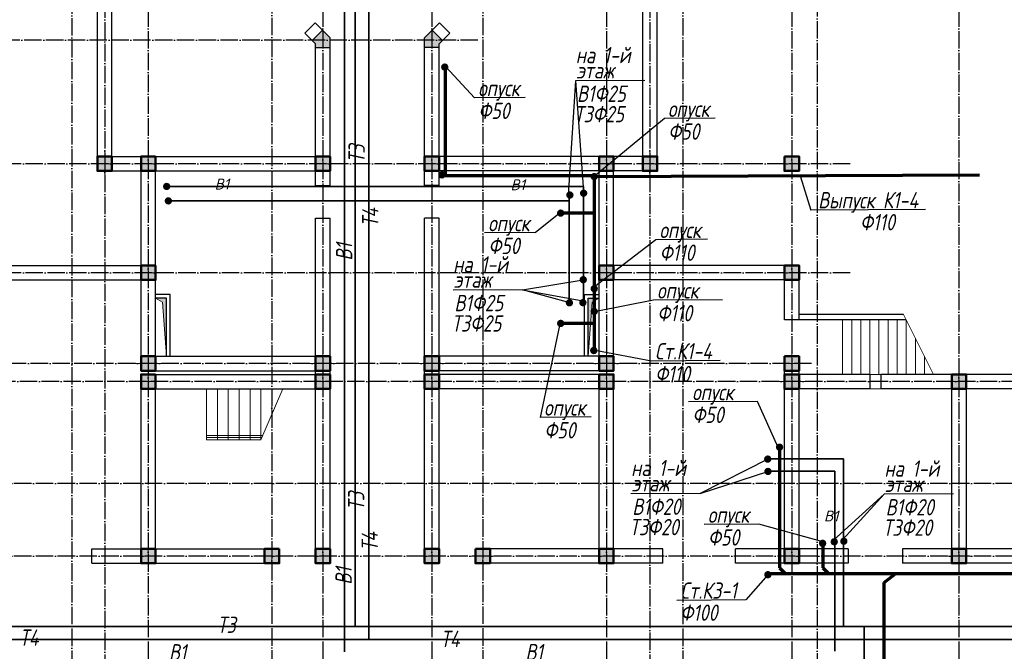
# Model space of a CAD drawing. Extents: x -4445 to 1909585, y 1860 to 289234.
# Tile 15 of 110: x 229202 to 256287, y 210568 to 227954. Entities that reach past the tile are written whole.
import ezdxf

# ---------------------------------------------------------------- set-up
doc = ezdxf.new("R2010")
doc.units = 0
doc.header["$LTSCALE"] = 0.5
doc.header["$MEASUREMENT"] = 0
doc.linetypes.add('ACAD_ISO04W100', pattern=[30, 24, -3, 0, -3])
doc.layers.get('0').update_dxf_attribs({"linetype": 'CONTINUOUS', "lineweight": 18})
doc.layers.add('kolonn', color=7, linetype='CONTINUOUS')
doc.layers.add('os', color=3, linetype='CONTINUOUS')
for name, color, linetype, lineweight in [('В1', 5, 'CONTINUOUS', 35), ('ВК', 7, 'CONTINUOUS', 25), ('К1', 24, 'бытовая канализация', 70), ('Т3', 1, 'CONTINUOUS', 35), ('Т4', 6, 'CONTINUOUS', 35)]:
    doc.layers.add(name, color=color, linetype=linetype, lineweight=lineweight)
doc.styles.add('GOST', font='isocpeur.ttf')
doc.styles.add('Isocpeur', font='isocpeui.ttf', dxfattribs={"height": 250})
doc.styles.get("Standard").update_dxf_attribs({"font": 'spds.shx', "oblique": 15})
doc.styles.add('style1', font='isocpeui.ttf', dxfattribs={"height": 80})
doc.styles.add('Констр', font='isocpeui.ttf')
doc.linetypes.add('бытовая канализация', pattern='A,5,-0.5,["К1",Standard,S=0.7,R=0,X=0,Y=-0.35],-2', length=7.5)

# ---------------------------------------------------------------- blocks, each defined once
blk = doc.blocks.new('ghsdd')
at = {"ltscale": 50}
h = blk.add_hatch(color=256, dxfattribs=at)
h.paths.add_polyline_path([(0, 200), (-200, 200), (-200, 0), (0, 0)])
h.paths.add_polyline_path([(200, 0), (200, 200), (0, 200), (0, 0)])
h.paths.add_polyline_path([(0, 0), (-200, 0), (-200, -200), (0, -200)])
h.paths.add_polyline_path([(0, 0), (0, -200), (200, -200), (200, 0)])
at = {"lineweight": 0}
for p, q in [((0, -374), (0, 374)), ((-374, 0), (374, 0))]:
    blk.add_line(p, q, dxfattribs=at)
at = {"lineweight": 50, "ltscale": 50}
blk.add_lwpolyline([(200, 200), (200, -200), (-200, -200), (-200, 200), (200, 200)], dxfattribs=at)

msp = doc.modelspace()

# ---------------------------------------------------------------- hatches: boundary and pattern name
for points in [[(233239.606, 220290.297), (232939.606, 220290.297), (233132.155, 220180.726), (233239.606, 218690.297)], [(244839.606, 220290.297), (245139.606, 220290.297), (244947.056, 220180.726), (244839.606, 218690.297)]]:
    msp.add_hatch(color=256).paths.add_polyline_path(points)
at = {"layer": 'kolonn'}
h = msp.add_hatch(color=256, dxfattribs=at)
h.paths.add_polyline_path([(237339.606, 235190.297), (237339.606, 235090.297), (237248.185, 234998.876), (237531.027, 234716.033), (237739.606, 234924.612), (237739.606, 235190.297)])
h.paths.add_polyline_path([(240548.185, 234716.033), (240831.027, 234998.876), (240739.606, 235090.297), (240739.606, 235190.297), (240339.606, 235190.297), (240339.606, 234924.612)])
h.paths.add_polyline_path([(242139.606, 233790.297), (242039.606, 233790.297), (241948.185, 233881.718), (241665.342, 233598.876), (241873.92, 233390.297), (242139.606, 233390.297)])
h.paths.add_polyline_path([(242139.606, 228990.297), (241873.92, 228990.297), (241665.342, 228781.718), (241948.185, 228498.876), (242039.606, 228590.297), (242139.606, 228590.297)])
h.paths.add_polyline_path([(240739.606, 227190.297), (240739.606, 227290.297), (240831.027, 227381.718), (240548.185, 227664.561), (240339.606, 227455.983), (240339.606, 227190.297)])
h.paths.add_polyline_path([(237248.185, 227381.718), (237339.606, 227290.297), (237339.606, 227190.297), (237739.606, 227190.297), (237739.606, 227455.983), (237531.027, 227664.561)])
h.paths.add_polyline_path([(235939.606, 228590.297), (236039.606, 228590.297), (236131.027, 228498.876), (236413.87, 228781.718), (236205.291, 228990.297), (235939.606, 228990.297)])
h.paths.add_polyline_path([(236131.027, 233881.718), (236039.606, 233790.297), (235939.606, 233790.297), (235939.606, 233390.297), (236205.291, 233390.297), (236413.87, 233598.876)])

# ---------------------------------------------------------------- linework, layer by layer
at = {"lineweight": 30}
for p, q in [((231339.606, 223790.297), (231339.606, 228590.297)), ((231739.606, 224190.297), (231739.606, 228590.297)), ((246339.606, 224190.297), (246339.606, 228590.297)), ((246739.606, 223790.297), (246739.606, 228590.297)), ((237043.159, 227586.744), (237326.002, 227869.586)), ((237326.002, 227869.586), (237739.606, 227455.983)), ((240753.21, 227869.586), (240339.606, 227455.983)), ((241036.052, 227586.744), (240753.21, 227869.586)), ((237043.159, 227586.744), (237339.606, 227290.297)), ((237248.185, 227381.718), (237531.027, 227664.561)), ((240831.027, 227381.718), (240548.185, 227664.561)), ((241036.052, 227586.744), (240739.606, 227290.297)), ((237339.606, 223390.297), (237339.606, 227290.297)), ((237739.606, 223390.297), (237739.606, 227455.983)), ((240339.606, 223390.297), (240339.606, 227455.983)), ((240739.606, 223390.297), (240739.606, 227290.297)), ((237339.606, 227190.297), (237739.606, 227190.297)), ((240739.606, 227190.297), (240339.606, 227190.297)), ((231739.606, 224190.297), (237339.606, 224190.297)), ((246339.606, 224190.297), (240739.606, 224190.297)), ((231339.606, 223790.297), (232539.606, 223790.297)), ((232539.606, 221190.297), (232539.606, 223790.297)), ((232939.606, 218690.297), (232939.606, 223790.297)), ((232939.606, 223790.297), (237339.606, 223790.297)), ((245139.606, 223790.297), (240739.606, 223790.297)), ((245139.606, 218690.297), (245139.606, 223790.297)), ((246739.606, 223790.297), (245539.606, 223790.297)), ((245539.606, 221190.297), (245539.606, 223790.297)), ((237339.606, 223390.297), (237739.606, 223390.297)), ((240739.606, 223390.297), (240339.606, 223390.297)), ((237339.606, 212990.297), (237339.606, 222490.297)), ((237339.606, 222490.297), (237739.606, 222490.297)), ((237739.606, 212990.297), (237739.606, 222490.297)), ((240739.606, 222490.297), (240339.606, 222490.297)), ((240339.606, 212990.297), (240339.606, 222490.297)), ((240739.606, 212990.297), (240739.606, 222490.297)), ((227439.606, 221190.297), (232539.606, 221190.297)), ((250639.606, 221190.297), (245539.606, 221190.297)), ((250639.606, 219690.297), (250639.606, 221190.297)), ((227839.606, 220790.297), (232539.606, 220790.297)), ((232539.606, 218290.297), (232539.606, 220790.297)), ((245539.606, 218290.297), (245539.606, 220790.297)), ((250239.606, 220790.297), (245539.606, 220790.297)), ((250239.606, 219690.297), (250239.606, 220790.297)), ((233339.606, 220390.297), (232939.606, 220390.297)), ((233239.606, 220290.297), (232939.606, 220290.297)), ((233239.606, 218690.297), (233239.606, 220290.297)), ((233339.606, 218690.297), (233339.606, 220390.297)), ((244739.606, 218690.297), (244739.606, 220390.297)), ((244739.606, 220390.297), (245139.606, 220390.297)), ((244839.606, 218690.297), (244839.606, 220290.297)), ((244839.606, 220290.297), (245139.606, 220290.297)), ((250639.606, 219690.297), (250239.606, 219690.297)), ((253514.606, 219840.297), (250639.606, 219840.297)), ((253589.606, 219690.297), (250639.606, 219690.297)), ((232939.606, 218690.297), (237489.606, 218690.297)), ((245139.606, 218690.297), (240589.606, 218690.297)), ((250239.606, 213390.297), (250239.606, 218690.297)), ((250639.606, 218690.297), (250239.606, 218690.297)), ((250639.606, 218690.297), (250239.606, 218690.297)), ((250639.606, 213390.297), (250639.606, 218690.297)), ((232539.606, 218290.297), (237739.606, 218290.297)), ((232539.606, 213390.297), (232539.606, 218190.297)), ((232539.606, 218190.297), (237739.606, 218190.297)), ((245539.606, 218290.297), (240339.606, 218290.297)), ((245539.606, 218190.297), (240339.606, 218190.297)), ((245539.606, 213240.297), (245539.606, 218190.297)), ((252589.606, 218190.297), (250639.606, 218190.297)), ((252589.606, 218190.297), (252589.606, 217790.297)), ((257189.606, 218190.297), (252889.606, 218190.297)), ((252889.606, 218190.297), (252889.606, 217790.297)), ((232939.606, 212990.297), (232939.606, 217790.297)), ((232939.606, 217790.297), (237739.606, 217790.297)), ((245139.606, 217790.297), (240339.606, 217790.297)), ((245139.606, 212990.297), (245139.606, 217790.297)), ((252589.606, 217790.297), (250239.606, 217790.297)), ((257189.606, 217790.297), (252889.606, 217790.297)), ((254839.606, 213390.297), (254839.606, 217790.297)), ((255239.606, 217790.297), (255239.606, 213390.297)), ((231189.606, 212990.297), (231189.606, 213390.297)), ((231189.606, 213390.297), (236339.606, 213390.297)), ((246889.606, 213390.297), (241739.606, 213390.297)), ((246889.606, 212990.297), (246889.606, 213390.297)), ((251989.606, 213390.297), (248889.606, 213390.297)), ((248889.606, 212990.297), (248889.606, 213390.297)), ((251989.606, 213390.297), (251989.606, 212990.297)), ((253489.606, 213390.297), (253489.606, 212990.297)), ((254839.606, 213390.297), (253489.606, 213390.297)), ((256589.606, 213390.297), (255239.606, 213390.297)), ((231189.606, 212990.297), (236339.606, 212990.297)), ((246889.606, 212990.297), (241739.606, 212990.297)), ((251989.606, 212990.297), (248889.606, 212990.297)), ((256589.606, 212990.297), (253489.606, 212990.297))]:
    msp.add_line(p, q, dxfattribs=at)
for p, q in [((251839.606, 218190.297), (251839.606, 219690.297)), ((252089.606, 218190.297), (252089.606, 219690.297)), ((252339.606, 218190.297), (252339.606, 219690.297)), ((252589.606, 218190.297), (252589.606, 219690.297)), ((252839.606, 218190.297), (252839.606, 219690.297)), ((253089.606, 218190.297), (253089.606, 219690.297)), ((253339.606, 218190.297), (253339.606, 219690.297)), ((253514.606, 219840.297), (254339.606, 218190.297)), ((253589.606, 218190.297), (253589.606, 219690.297)), ((253839.606, 218190.297), (253839.606, 219190.297)), ((254089.606, 218190.297), (254089.606, 218690.297)), ((252589.606, 218190.297), (252889.606, 218190.297)), ((234339.606, 216390.297), (234339.606, 217790.297)), ((234639.606, 216390.297), (234639.606, 217790.297)), ((234939.606, 216390.297), (234939.606, 217790.297)), ((235239.606, 216390.297), (235239.606, 217790.297)), ((235539.606, 216390.297), (235539.606, 217790.297)), ((235839.606, 216390.297), (235839.606, 217790.297)), ((235839.606, 216390.297), (236439.606, 217790.297)), ((236139.606, 217090.297), (236139.606, 217790.297)), ((252889.606, 217790.297), (252589.606, 217790.297)), ((234339.606, 216390.297), (235839.606, 216390.297)), ((236339.606, 213390.297), (236339.606, 212990.297)), ((241739.606, 213390.297), (241739.606, 212990.297)), ((237339.606, 212990.297), (237739.606, 212990.297)), ((240739.606, 212990.297), (240339.606, 212990.297))]:
    msp.add_line(p, q)
at = {"color": 1}
for p, q in [((234339.606, 216510.297), (235891.034, 216510.297)), ((234339.606, 216450.297), (235865.32, 216450.297))]:
    msp.add_line(p, q, dxfattribs=at)
at = {"lineweight": 30}
msp.add_lwpolyline([(250239.606, 224190.297), (250639.606, 224190.297), (250639.606, 223790.297), (250239.606, 223790.297)], close=True, dxfattribs=at)
for points in [[(232939.606, 220290.297), (233132.155, 220180.726), (233239.606, 218690.297)], [(245139.606, 220290.297), (244947.056, 220180.726), (244839.606, 218690.297)]]:
    msp.add_lwpolyline(points)
at = {"layer": 'os', "color": 3, "linetype": 'ACAD_ISO04W100', "ltscale": 40}
for p, q in [((232739.606, 260046.548), (232739.606, 198822.831)), ((237539.606, 260046.548), (237539.606, 194362.868)), ((240539.606, 260046.548), (240539.606, 194362.868)), ((245339.606, 260046.548), (245339.606, 198822.831)), ((250439.606, 260046.548), (250439.606, 198822.831)), ((255039.606, 260046.548), (255039.606, 198822.831)), ((231539.606, 239287.551), (231539.606, 198822.831)), ((246539.606, 239287.551), (246539.606, 198822.831)), ((230639.606, 234596.207), (230639.606, 198822.831)), ((236139.606, 234605.591), (236139.606, 194362.868)), ((241939.606, 234605.591), (241939.606, 194362.868)), ((247439.606, 234596.207), (247439.606, 198822.831)), ((251139.606, 234517.748), (251139.606, 198822.831)), ((241804.421, 227390.297), (193189.683, 227390.297)), ((252045.932, 223990.297), (193189.683, 223990.297)), ((252045.932, 220990.297), (193189.683, 220990.297)), ((250985.922, 218490.297), (193189.683, 218490.297)), ((270492.658, 217990.297), (193189.683, 217990.297)), ((278132.848, 215190.297), (193189.683, 215190.297)), ((278132.848, 213190.297), (193189.683, 213190.297))]:
    msp.add_line(p, q, dxfattribs=at)
at = {"layer": 'В1'}
for p, q in [((238136.435, 210558.182), (238136.435, 246836.633)), ((233245.1, 223363.998), (244708.992, 223363.998)), ((244708.992, 223363.998), (244708.992, 220131.724)), ((249798.77, 215529.033), (251626.338, 215529.033)), ((251626.338, 215529.033), (251626.338, 210572.533))]:
    msp.add_line(p, q, dxfattribs=at)
at = {"layer": 'В1', "const_width": 100}
for points in [[(233195.1, 223363.998, 1), (233295.1, 223363.998, 1)], [(244664.753, 223178.085, 1), (244764.753, 223178.085, 1)], [(244654.136, 220796.615, 1), (244754.136, 220796.615, 1)], [(244644.421, 220164.676, 1), (244744.421, 220164.676, 1)], [(249735.859, 215519.365, 1), (249835.859, 215519.365, 1)], [(251558.717, 213583.109, 1), (251658.717, 213583.109, 1)]]:
    msp.add_lwpolyline(points, format="xyb", close=True, dxfattribs=at)
at = {"layer": 'К1', "ltscale": 500}
for p, q in [((240906.375, 226648.912), (240906.375, 223654.116)), ((240896.235, 223663.597), (244993.925, 223663.597)), ((245006.292, 223635.282), (255609.008, 223680.346)), ((245018.211, 218818.005), (245018.211, 223663.597)), ((249784.907, 212706.335), (283062.97, 212706.335))]:
    msp.add_line(p, q, dxfattribs=at)
at = {"layer": 'К1', "color": 18, "lineweight": 25, "true_color": 0x000000}
for p, q in [((241716.043, 225800.669), (240919.658, 226654.138)), ((244494.218, 226270.517), (244286.719, 223127.298)), ((246401.263, 226281.393), (244494.218, 226270.517)), ((244494.218, 226270.517), (244708.992, 223227.752)), ((243110.468, 225815.402), (241716.043, 225800.669)), ((246935.942, 225229.406), (245006.292, 223635.282)), ((248330.367, 225244.14), (246935.942, 225229.406)), ((250682.62, 223632.645), (250968.938, 222714.616)), ((254118.715, 222729.35), (250968.938, 222714.616)), ((243385.584, 222097.091), (244035.433, 222616.906)), ((243385.584, 222097.091), (241991.159, 222082.357)), ((246578.787, 218556.511), (245033.279, 218846.216)), ((248473.735, 218571.244), (246578.787, 218556.511)), ((249497.848, 217447.026), (247602.899, 217432.292)), ((250069.316, 216176.14), (249497.848, 217447.026)), ((249798.77, 215870.756), (247924.314, 214915.741)), ((247924.314, 214915.741), (249785.859, 215519.365)), ((247924.314, 214915.741), (246017.269, 214904.865)), ((251588.241, 213628.724), (252986.229, 214889.392)), ((252986.229, 214889.392), (251849.583, 213642.226)), ((254893.274, 214900.268), (252986.229, 214889.392)), ((249538.988, 214069.73), (248033.131, 214058.022)), ((251327.329, 213570.297), (249538.988, 214069.73)), ((249783.98, 212676.905), (249173.646, 211983.61)), ((249173.646, 211983.61), (247278.697, 211968.876))]:
    msp.add_line(p, q, dxfattribs=at)
at = {"layer": 'К1'}
for p, q in [((245011.308, 222629.555), (244083.807, 222629.555)), ((245011.308, 219594.163), (244083.807, 219594.163)), ((250104.957, 216186.204), (250104.957, 212866.886)), ((251292.329, 213553.297), (251292.329, 212866.886)), ((250104.957, 212866.886), (250260.25, 212706.335)), ((251292.329, 212866.886), (251447.621, 212706.335)), ((252986.606, 212466.525), (253305.488, 212707.693)), ((252986.606, 209454.59), (252986.606, 212466.525))]:
    msp.add_line(p, q, dxfattribs=at)
at = {"layer": 'К1', "color": 7, "lineweight": 25}
for p, q in [((246702.676, 221894.779), (245018.211, 220596.972)), ((248123.456, 221909.513), (246702.676, 221894.779)), ((243029.54, 220521.161), (244704.136, 220796.615)), ((243029.54, 220521.161), (241122.495, 220510.285)), ((244372.608, 220147.324), (243029.54, 220521.161)), ((243029.54, 220521.161), (244697.21, 220214.598)), ((246636.93, 220231.029), (245056.292, 219924.051)), ((248531.878, 220245.763), (246636.93, 220231.029)), ((243529.46, 217007.349), (244061.098, 219537.836)), ((244923.885, 217022.083), (243529.46, 217007.349))]:
    msp.add_line(p, q, dxfattribs=at)
at = {"layer": 'К1', "const_width": 100}
for points in [[(240844.455, 226648.862, 1), (240944.455, 226648.862, 1)], [(240767.732, 223681.463, 1), (240867.732, 223681.463, 1)], [(244956.292, 223635.282, 1), (245056.292, 223635.282, 1)], [(244033.807, 222629.555, 1), (244133.807, 222629.555, 1)], [(244956.292, 220548.413, 1), (245056.292, 220548.413, 1)], [(244956.292, 219924.051, 1), (245056.292, 219924.051, 1)], [(244033.807, 219594.163, 1), (244133.807, 219594.163, 1)], [(244943.698, 218846.8, 1), (245043.698, 218846.8, 1)], [(250054.957, 216186.204, 1), (250154.957, 216186.204, 1)], [(251239.063, 213540.003, 1), (251339.063, 213540.003, 1)], [(249733.98, 212676.905, 1), (249833.98, 212676.905, 1)]]:
    msp.add_lwpolyline(points, format="xyb", close=True, dxfattribs=at)
at = {"layer": 'Т3'}
for p, q in [((238430.957, 211260.962), (238430.957, 246533.474)), ((233241.2, 222965.896), (244321.397, 222965.896)), ((244321.397, 223079.704), (244321.397, 220125.024)), ((249798.77, 215870.756), (251867.475, 215870.756)), ((251867.475, 215870.756), (251867.475, 211262.346)), ((210705.057, 211250.226), (260989.063, 211250.226)), ((210705.057, 211250.226), (260047.252, 211250.226)), ((210705.057, 211250.226), (259763.712, 211250.226)), ((252430.97, 211244.688), (252430.97, 209479.535))]:
    msp.add_line(p, q, dxfattribs=at)
at = {"layer": 'Т3', "color": 1, "const_width": 100}
for points in [[(244286.719, 223127.298, 1), (244386.719, 223127.298, 1)], [(233241.2, 222965.896, 1), (233341.2, 222965.896, 1)], [(244274.439, 220160.731, 1), (244374.439, 220160.731, 1)]]:
    msp.add_lwpolyline(points, format="xyb", close=True, dxfattribs=at)
at = {"layer": 'Т3', "const_width": 100}
for points in [[(249729.142, 215859.184, 1), (249829.142, 215859.184, 1)], [(251823.589, 213598.366, 1), (251923.589, 213598.366, 1)]]:
    msp.add_lwpolyline(points, format="xyb", close=True, dxfattribs=at)
at = {"layer": 'Т4'}
for p, q in [((238803.119, 210902.401), (238803.119, 246196.63)), ((212721.4, 210891.665, 1540), (260994.682, 210891.665))]:
    msp.add_line(p, q, dxfattribs=at)

# ---------------------------------------------------------------- block references
at = {"layer": 'kolonn'}
for p in [(231539.606, 223990.297), (232739.606, 223990.297), (237539.606, 223990.297), (232739.606, 220990.297), (232739.606, 218490.297), (237539.606, 218490.297), (232739.606, 217990.297), (237539.606, 217990.297), (232739.606, 213190.297), (236139.606, 213190.297), (237539.606, 213190.297)]:
    msp.add_blockref('ghsdd', p, dxfattribs=at)
at = {"layer": 'kolonn', "xscale": -1}
for p in [(240539.606, 223990.297), (245339.606, 223990.297), (246539.606, 223990.297), (250439.606, 223990.297), (245339.606, 220990.297), (250439.606, 220990.297), (240539.606, 218490.297), (245339.606, 218490.297), (250439.606, 218490.297), (240539.606, 217990.297), (245339.606, 217990.297), (250439.606, 217990.297), (255039.606, 217990.297), (255039.606, 217990.297), (240539.606, 213190.297), (241939.606, 213190.297), (245339.606, 213190.297), (250439.606, 213190.297), (255039.606, 213190.297)]:
    msp.add_blockref('ghsdd', p, dxfattribs=at)

# ---------------------------------------------------------------- texts
at = {"style": 'style1', "width": 0.8}
for s, p in [('на 1-й ', (244498.377, 226754.894)), ('этаж', (244515.45, 226335.367)), ('опуск', (241815.633, 225847.207)), ('В1Ф25', (244532.292, 225690.451)), ('Ф50', (241819.474, 225220.603)), ('Т3Ф25', (244456.3, 225128.613)), ('опуск', (247035.532, 225275.945)), ('Ф50', (247039.373, 224649.341)), ('Выпуск К1-4', (251166.593, 222761.154)), ('опуск', (242090.749, 222128.895)), ('Ф110', (252318.482, 222153.635)), ('опуск', (246802.266, 221941.317)), ('Ф50', (242094.59, 221502.292)), ('Ф110', (246806.107, 221314.714)), ('на 1-й ', (241126.654, 220994.663)), ('этаж', (241143.728, 220575.135)), ('опуск', (246736.52, 220277.567)), ('В1Ф25', (241160.569, 219930.219)), ('Ф110', (246740.361, 219650.964)), ('Т3Ф25', (241084.577, 219368.381)), ('Ст.К1-4', (246678.377, 218603.049)), ('Ф110', (246682.218, 217976.445)), ('опуск', (247702.49, 217478.831)), ('опуск', (243629.05, 217053.887)), ('Ф50', (247706.331, 216852.227)), ('Ф50', (243632.891, 216427.284)), ('на 1-й ', (246021.429, 215389.242)), ('на 1-й ', (252990.388, 215373.77)), ('этаж', (246038.502, 214969.715)), ('этаж', (253007.462, 214954.242)), ('В1Ф20', (246055.343, 214324.799)), ('В1Ф20', (253024.303, 214309.327)), ('опуск', (248132.721, 214104.56)), ('Т3Ф20', (245979.351, 213762.961)), ('Т3Ф20', (252948.311, 213747.488)), ('Ф50', (248136.562, 213477.956)), ('Ст.К3-1', (247378.288, 212015.414)), ('Ф100', (247373.413, 211407.895)), ('Т3', (234638.448, 211073.928)), ('Т4', (229198.291, 210720.101)), ('Т4', (240781.226, 210684.813)), ('В1', (233308.003, 210316.081)), ('В1', (243114.893, 210324.004))]:
    msp.add_text(s, height=449.2125, dxfattribs=at).set_placement(p)
for s, p in [('Т3', (238696.909, 224011.473)), ('Т4', (239071.373, 222248.47)), ('В1', (238351.402, 221322.861)), ('Т3', (238681.748, 214448.201)), ('Т4', (239056.212, 213327.808)), ('В1', (238336.242, 212402.199))]:
    msp.add_text(s, height=449.2125, rotation=90, dxfattribs=at).set_placement(p)
at = {"color": 7, "lineweight": 50, "insert": (137865.356, 214414.276), "char_height": 250, "width": 8000, "attachment_point": 4, "style": 'Isocpeur'}
msp.add_mtext('\\pi697.72727;{\\C0;Ведомость рабочих чертежей основного \\P\\pi3150.85227;комплекта}', dxfattribs=at)
at = {"ltscale": 100, "insert": (152636, 214359.8), "char_height": 250, "width": 19702, "attachment_point": 1, "line_spacing_factor": 0.85, "style": 'GOST'}
msp.add_mtext('\\pi1800;Проект разработан на основании чертежей АС и расстановки технологического оборудования, с учетом требований соответствующих нормативных документов, задания на проектирования и технических условий №270/4-1729  от 16.06.2023 года, выданных АО "Тошкент шахар сув таъминоты"\\PИсходные данные:\\P\\pi0;^I^I^IТехническо-экономические показатели:\\P1.^I Площадь застройки -{\\fISOCPEUR|b0|i1|c204|p34;2852,84}  м2\\P2.^IСтроительный объём  -20360.80 м3\\P3.^IПросадочность - I типа\\P4.^IСейсмичность - 8 баллов\\P^I^I^IПожарная безопасность:\\P1.^IКласс ответственности здания......................................................II\\P2.^IСтепень огнестойкости здания......................................................II\\P3.^IКласс по функциональной пожарной опасности.....................Ф1.1\\P\\pi1800;Проектом предусмотрено строительство системы водоснабжения и водоотведения.{\\C1;\\P}^I^I{\\LХолодное водоснабжение.}\\P\\pi0;^IХолодное водоснабжение принято хозяйственно-питьевое Источником хозяйственно бытового водопровода служит  наружная сеть водопровода. \\P^IГарантированный напор - 1,0 атм.\\P^IХолодное водоснабжение принято хозяйственно-питьевое с отдельной противопожарной линией. Количество вводов - один. Хозяйственно-бытовая сеть водоснабжения - тупиковая. Ввод выполняется из оцинкованных стальных обыкновенных водогазопроводных труб ∅50 мм по ГОСТ 3262-75. \\P^IМагистральный трубопровод (лежак),  стояки и подводки воды к санитарно-техническим приборам выполняются из полипропиленовых труб PP-R PN10. Магистральный трубопровод прокладываются под потолком техподполья. Стояки прокладываются скрыто в шахтах совместно со стояками канализации. Подводка труб к сан-тех приборам выполняется скрыто в штробах. Каждый стояк и поэтажное ответвление имеет свою запорную арматуру. Перед заделкой штроб необходимо провести гидравлическое испытание трубопроводов.\\P^IДля учета водопотребления установлен ультразвуковой счетчик воды с модулем передачи данных.\\P^I^I{\\LПротивопожарный водопровод. \\P}^IПротивопожарная сеть - принята тупиковой. Противопожарный водопровод выполняется из стальных электросварных труб ∅57мм мм.  Внутреннее пожаротушение осуществляется пожарными кранами ∅50 мм, диаметр спрыска наконечника пожарного ствола - 16 мм, длина рукавов - 20 м. Пожарные краны размещаются в специальных шкафах навесного ШПК-320Н и встраиваемого типа ШПК-320В размерами 1300х540х300 (ВхШхГ). Каждый пожарный шкаф оснащается двумя порошковыми огнетушителями ОП-5.\\P^IРасход воды на внутреннее пожаротушение составляет в одну струю по 2,6 л/сек. \\P^IСтальные трубопроводы окрашиваются масляной краской за 2 раза. \\P^IРасход воды на наружнее пожаротушение составляет 20 л/сек и осуществляется от пожарных гидрантов существующей городской сети водопровода.\\P^I^I{\\LГорячее водоснабжение. }\\P^IГорячее водоснабжение принято циркуляционным - от вертикальных накопительных бойлеров косвенного нагрева с контуром подключения солнечных коллекторов. Основным источником тепла для бойлеров ГВС служит тепловая сеть. Трубопроводы горячего водоснабжения выполняются из и PP-RCT труб  PN20. Магистральные циркуляционные трубопроводы прокладываются открыто под потолком цокольного этажа. Подводки к сан-тех приборам прокладываются аналогично подводящим трубопроводам холодного водоснабжения. Альтернативным источником тепла для бойлеров в теплое время года и в ясную погоду служат солнечные коллекторы, устанавливаемые на кровле здания. Монтаж и точный угол наклона коллекторов выполнить по требованиям изготовителя водонагревателей. Допускается установка коллекторов отличной от проекта в соответствии с требованиями завода- изготовителя. Трубопроводы теплоснабжения выполняются из медных труб. \\P^IТеплоносителем для солнечных коллекторов служит водный раствор гликоля (антифриз). нормальной работы контура теплоснабжения и горячего водоснабжения устанавливаются циркуляционные насосы (1 раб. 1 резервный), а также контроллер управления гелиосистемой.\\P^IВсе трубопроводы, прокладываемые по чердаку, а также трубопроводны горячего водоснабжения и циркуляции (за исключение подводок к сантехприборам) покрваются теплоизоячцйионными материалами.\\P^I^I{\\LКанализация}\\P^IВ проекте принята самотёчная система хозяйственно-бытовой канализации. Внутренние сети канализации К1 выполняются из безнапорных полипропиленовых труб ∅50-110мм. Трубы канализации прокладываются под потолком цокольного этажа, а также частично открыто по стенам. \\P^IСтояки прокладываются в шахтах. Все санитарно-технические приборы оборудуются гидравлическими затворам - сифонами. \\P^IВыпуски канализации  выводятся к смотровым колодцам.\\P^IРасчетные расходы определены согласно ШНК 2.04.01-2022. "Внутренний водопровод и канализация зданий."  ', dxfattribs=at)
at = {"layer": 'ВК', "color": 5, "ltscale": 30, "style": 'Констр'}
for p in [(234564.91, 223277.832), (242704.41, 223257.832), (251325.61, 214141.632)]:
    msp.add_text('В1', height=300, rotation=0.3301303, dxfattribs=at).set_placement(p)

doc.saveas('drawing.dxf')
